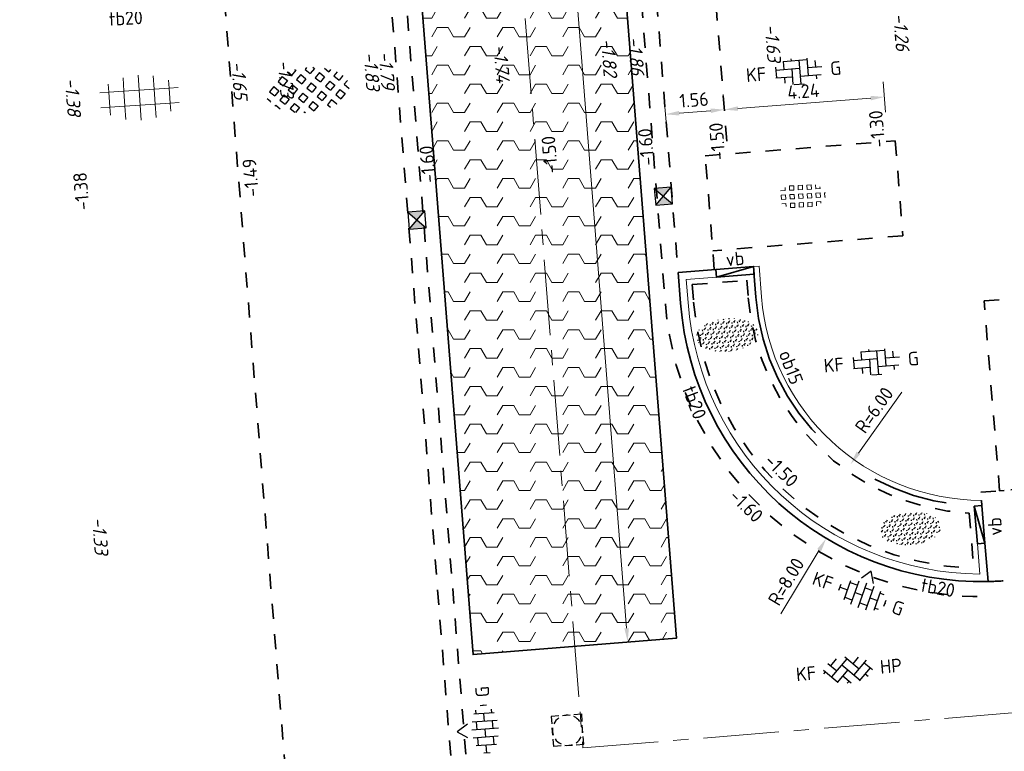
# Model space of a CAD drawing. Header units: metres. Extents: x 97990 to 98409, y 436026 to 436301.
# Tile 39 of 55: x 98261 to 98287, y 436170 to 436189. Entities that reach past the tile are written whole.
import ezdxf
from ezdxf.enums import TextEntityAlignment as Align

# ---------------------------------------------------------------- set-up
doc = ezdxf.new("R2010")
doc.units = ezdxf.units.M
for name, pattern in [('AM-AS-SO', [16, 10, -2, 2, -2]), ('VH-OPSLUITBAND-SO', [10, 4, -2, 2, -2]), ('ZZ-HIDDEN-SO', [4, 2, -2])]:
    doc.linetypes.add(name, pattern=pattern)
for name, color, linetype, lineweight in [('B-WE-VH-GESLOTENVERHARDING_BETON-S-200', 252, 'Continuous', 18), ('B-WE-VH-NAP-T18-200', 252, 'Continuous', 18), ('B-WE-VH-OPENVERHARDING_TEGEL_GRAS-S-200', 70, 'Continuous', 18), ('N-OI-RI-ITR-M-200', 7, 'Continuous', 18), ('N-WE-AM-AS_WEG-G', 10, 'AM-AS-SO', 18), ('N-WE-GR-BEPLANTING-S-200', 90, 'Continuous', 25), ('N-WE-RI-HWA_KOLK-S-200', 150, 'Continuous', 25), ('N-WE-RI-OVERIG_RIOOLPUT-OPHOOGTEBRENGEN-S-200', 1, 'Continuous', 25), ('N-WE-VH-FUNDERING-A-200', 252, 'Continuous', 18), ('N-WE-VH-FUNDERING-G', 7, 'Continuous', 35), ('N-WE-VH-FUNDERING_ZANDCEMENTSTABILISATIE-G', 7, 'ZZ-HIDDEN-SO', 35), ('N-WE-VH-HALFVERHARDING_GRASBETONSTEEN-S-200', 1, 'Continuous', 25), ('N-WE-VH-KANTOPSLUITING-T18-200', 1, 'Continuous', 18), ('N-WE-VH-KANTOPSLUITING_ACHTERKANTBAND-G', 1, 'Continuous', 18), ('N-WE-VH-KANTOPSLUITING_ELEMENT_VERLOOPBAND-G', 40, 'Continuous', 35), ('N-WE-VH-KANTOPSLUITING_OPSLUITBAND_150X250-G', 150, 'VH-OPSLUITBAND-SO', 35), ('N-WE-VH-KANTOPSLUITING_TROTTOIRBAND_180X200-G', 2, 'Continuous', 35), ('N-WE-VH-M-200', 7, 'Continuous', 18), ('N-WE-VH-MATERIAALGRENS-G', 7, 'ZZ-HIDDEN-SO', 35), ('N-WE-VH-NAP-T18-200', 4, 'Continuous', 18), ('N-WE-VH-OPENVERHARDING_BETONSTRAATSTEEN-S-200', 90, 'Continuous', 25)]:
    doc.layers.add(name, color=color, linetype=linetype, lineweight=lineweight)
doc.styles.add('NLCS-ISO', font='NLCS-ISO.ttf')
doc.styles.add('NLCS-ISO-M200-T18', font='NLCS-ISO.ttf', dxfattribs={"height": 0.36})
doc.styles.add('NLCS-ISO-M200-T18_CURSIEF', font='NLCS-ISO.ttf', dxfattribs={"oblique": 15, "height": 0.36})
doc.dimstyles.new('NLCS-M200-T18-PIJL_L2_H0', dxfattribs={"dimscale": 0.2, "dimtxt": 2.5, "dimasz": 1.8, "dimexe": 2, "dimexo": 2, "dimgap": 0.7, "dimtad": 1, "dimzin": 0, "dimdsep": 46, "dimtxsty": 'NLCS-ISO-M200-T18', "dimcen": 0, "dimdle": 2, "dimclrd": 256, "dimclre": 256, "dimclrt": 1, "dimadec": 0, "dimazin": 0, "dimtfac": 1, "dimtdec": 3, "dimtofl": 0, "dimtmove": 0, "dimatfit": 3, "dimfxl": 2, "dimfxlon": 1, "dimtfillclr": 256, "dimtolj": 1, "dimtzin": 0, "dimlwd": -1, "dimlwe": -1, "dimarcsym": 0})
doc.dimstyles.new('NLCS-M200-T18-PIJL_L2_H2', dxfattribs={"dimscale": 0.2, "dimtxt": 2.5, "dimasz": 1.8, "dimexe": 2, "dimexo": 2, "dimgap": 0.7, "dimtad": 1, "dimzin": 0, "dimdsep": 46, "dimtxsty": 'NLCS-ISO-M200-T18', "dimcen": 0, "dimdle": 2, "dimclrd": 256, "dimclre": 256, "dimclrt": 1, "dimazin": 0, "dimtfac": 1, "dimtdec": 3, "dimtofl": 0, "dimtmove": 0, "dimatfit": 3, "dimfxl": 2, "dimfxlon": 1, "dimtfillclr": 256, "dimtolj": 1, "dimtzin": 0, "dimlwd": -1, "dimlwe": -1, "dimarcsym": 0})

# ---------------------------------------------------------------- blocks, each defined once
blk = doc.blocks.new('SVH-BSS_KEIFORMAAT_KEPER_KL-SO')
for p, q in [((-2.227386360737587, 0.7424621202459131), (-1.387291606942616, 1.582556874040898)), ((-2.227386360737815, -0.7424621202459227), (-2.461364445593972e-13, 1.484924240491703)), ((-0.2594888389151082, 1.744413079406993), (1.484924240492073, -2.322309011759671e-13)), ((0.742462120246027, 0.7424621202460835), (1.540824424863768, 1.540824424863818)), ((-3.217335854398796, 0.2474873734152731), (-1.484924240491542, -1.484924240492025)), ((-3.217335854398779, -0.2474873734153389), (-2.969848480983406, 3.774758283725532e-14)), ((-2.561802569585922, 1.07687832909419), (-1.484924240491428, -2.748912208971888e-13)), ((-1.540824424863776, -1.540824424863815), (2.086109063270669e-13, 2.082778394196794e-13)), ((-0.7424621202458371, 0.7424621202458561), (1.484924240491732, -1.48492424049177)), ((0.7424621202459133, -0.7424621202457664), (2.561802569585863, 1.07687832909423)), ((1.387291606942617, -1.582556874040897), (2.969848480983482, 9.325873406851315e-15)), ((2.227386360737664, 0.7424621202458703), (3.217335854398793, -0.2474873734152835)), ((-0.7424621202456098, -0.7424621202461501), (0.2594888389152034, -1.744413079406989)), ((2.227386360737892, -0.7424621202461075), (2.561802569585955, -1.076878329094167)), ((-0.259488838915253, -1.744413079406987), (9.492406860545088e-14, -1.484924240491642))]:
    blk.add_line(p, q)
at = {"style": 'NLCS-ISO'}
blk.add_attdef('FORMAAT', text='', height=1.8, dxfattribs=at).set_placement((-4.25, 3.445092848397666e-16), align=Align.MIDDLE_RIGHT)
blk.add_attdef('KLEUR', text='', height=1.8, dxfattribs=at).set_placement((4.25, 0), align=Align.MIDDLE_LEFT)
at = {"style": 'NLCS-ISO', "flags": 1}
blk.add_attdef('FUNCTIE', text='', height=1.8, dxfattribs=at).set_placement((-7.804418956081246e-16, -2.75), align=Align.TOP_CENTER)
blk = doc.blocks.new('SVH-GRASBETONSTEEN_02-SO')
for p, q in [((-1.164783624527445, 2.210629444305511), (-0.5460651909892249, 2.82934787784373)), ((0.07264137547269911, 2.210629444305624), (-0.5460770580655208, 2.829347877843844)), ((0.6913657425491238, 2.82935381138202), (0.5625822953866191, 2.958137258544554)), ((0.6913657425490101, 2.829353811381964), (0.8046645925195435, 2.942652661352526)), ((1.310090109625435, 2.210629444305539), (1.894162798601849, 2.794702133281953)), ((2.547515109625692, 2.210629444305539), (1.980940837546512, 2.77720371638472)), ((-4.877094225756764, 0.9731925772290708), (-4.258375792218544, 1.591911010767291)), ((-3.639669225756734, 0.9731925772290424), (-4.258387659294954, 1.591911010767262)), ((-3.020944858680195, 1.591916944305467), (-3.639663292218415, 2.210635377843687)), ((-3.639657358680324, 2.210629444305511), (-3.587975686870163, 2.262311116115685)), ((-3.020944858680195, 1.591916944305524), (-2.402226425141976, 2.210635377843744)), ((-2.40223235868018, 2.210629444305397), (-2.766716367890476, 2.575113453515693)), ((-2.402220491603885, 0.9731925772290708), (-1.783502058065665, 1.591911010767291)), ((-1.164795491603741, 0.9731925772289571), (-1.78351392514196, 1.591911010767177)), ((-0.546071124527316, 1.591916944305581), (-1.164789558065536, 2.210635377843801)), ((-0.5460711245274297, 1.591916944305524), (0.0726473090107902, 2.210635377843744)), ((0.07265324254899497, 0.9731925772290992), (0.6913716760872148, 1.591911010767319)), ((1.310078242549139, 0.9731925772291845), (0.691359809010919, 1.591911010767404)), ((1.928802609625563, 1.591916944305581), (1.310084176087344, 2.210635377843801)), ((1.928802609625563, 1.591916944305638), (2.547521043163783, 2.210635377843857)), ((2.547526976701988, 0.9731925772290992), (3.166245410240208, 1.591911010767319)), ((3.784951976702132, 0.9731925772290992), (3.166233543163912, 1.591911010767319)), ((4.403676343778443, 1.591916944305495), (3.874966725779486, 2.120626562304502)), ((4.403676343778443, 1.591916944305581), (4.521478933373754, 1.709719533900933)), ((-4.877106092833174, -0.2642442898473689), (-5.487478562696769, 0.346128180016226)), ((-4.258381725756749, 0.3544800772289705), (-4.877100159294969, 0.9731985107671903)), ((-4.258381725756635, 0.3544800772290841), (-3.639663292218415, 0.973198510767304)), ((-3.639657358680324, -0.2642442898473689), (-3.020938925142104, 0.354474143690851)), ((-2.402232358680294, -0.2642442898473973), (-3.020950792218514, 0.3544741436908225)), ((-1.783507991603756, 0.3544800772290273), (-2.402226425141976, 0.9731985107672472)), ((-1.783507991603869, 0.3544800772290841), (-1.16478955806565, 0.973198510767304)), ((-1.164783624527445, -0.2642442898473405), (-0.5460651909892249, 0.3544741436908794)), ((0.07264137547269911, -0.2642442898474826), (-0.5460770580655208, 0.3544741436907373)), ((0.6913657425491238, 0.354480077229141), (0.07264730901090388, 0.9731985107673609)), ((0.6913657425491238, 0.3544800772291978), (1.310084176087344, 0.9731985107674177)), ((1.310090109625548, -0.2642442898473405), (1.928808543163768, 0.3544741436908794)), ((2.547515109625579, -0.2642442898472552), (1.928796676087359, 0.3544741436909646)), ((3.166239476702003, 0.354480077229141), (2.547521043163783, 0.9731985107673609)), ((3.166239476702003, 0.354480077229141), (3.784957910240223, 0.9731985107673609)), ((3.784963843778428, -0.2642442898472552), (4.403682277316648, 0.3544741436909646)), ((5.022388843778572, -0.2642442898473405), (4.403670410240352, 0.3544741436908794)), ((5.420953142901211, 0.5746401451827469), (5.022394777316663, 0.9731985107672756)), ((5.022400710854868, 0.9731925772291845), (5.140131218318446, 1.090923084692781)), ((-5.351839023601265, -0.7389772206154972), (-4.877100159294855, -0.2642383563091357)), ((-4.824880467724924, -1.449467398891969), (-4.258375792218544, -0.8829627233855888)), ((-3.639669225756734, -1.501681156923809), (-4.258387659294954, -0.8829627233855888)), ((-3.020944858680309, -0.8829567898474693), (-3.639663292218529, -0.2642383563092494)), ((-3.020944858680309, -0.8829567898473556), (-2.402226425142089, -0.2642383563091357)), ((-2.402220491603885, -1.50168115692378), (-1.783502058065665, -0.8829627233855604)), ((-1.164795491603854, -1.501681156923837), (-1.783513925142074, -0.8829627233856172)), ((-0.546071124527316, -0.8829567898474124), (-1.164789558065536, -0.2642383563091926)), ((-0.546071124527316, -0.8829567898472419), (0.07264730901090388, -0.264238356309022)), ((0.07265324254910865, -1.50168115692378), (0.6913716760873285, -0.8829627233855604)), ((1.310078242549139, -1.501681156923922), (0.691359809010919, -0.8829627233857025)), ((1.928802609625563, -0.8829567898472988), (1.310084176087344, -0.2642383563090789)), ((1.928802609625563, -0.8829567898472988), (2.547521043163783, -0.2642383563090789)), ((2.547526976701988, -1.501681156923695), (3.166245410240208, -0.8829627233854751)), ((3.784951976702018, -1.501681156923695), (3.166233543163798, -0.8829627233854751)), ((4.403676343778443, -0.8829567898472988), (3.784957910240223, -0.2642383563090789)), ((4.403676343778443, -0.8829567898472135), (5.022394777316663, -0.2642383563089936)), ((-4.120107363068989, -1.982119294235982), (-3.639663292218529, -1.501675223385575)), ((-3.290411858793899, -2.389872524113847), (-3.020938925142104, -2.120399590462)), ((-2.483972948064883, -2.657377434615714), (-3.020950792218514, -2.120399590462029)), ((-1.783507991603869, -2.120393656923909), (-2.402226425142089, -1.501675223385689)), ((-1.783507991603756, -2.120393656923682), (-1.164789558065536, -1.501675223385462)), ((-1.164783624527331, -2.73911802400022), (-0.5460651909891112, -2.120399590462)), ((0.07264137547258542, -2.739118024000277), (-0.5460770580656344, -2.120399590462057)), ((0.6913657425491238, -2.120393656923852), (0.07264730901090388, -1.501675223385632)), ((0.6913657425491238, -2.120393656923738), (1.310084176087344, -1.501675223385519)), ((1.310090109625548, -2.739118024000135), (1.928808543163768, -2.120399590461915)), ((2.469643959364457, -2.661246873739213), (1.928796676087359, -2.120399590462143)), ((3.166239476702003, -2.120393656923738), (2.547521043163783, -1.501675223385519)), ((3.166239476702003, -2.120393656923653), (3.784957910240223, -1.501675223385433)), ((-0.9755535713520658, -2.928348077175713), (-1.16478955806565, -2.739112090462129)), ((-0.1599215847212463, -2.971680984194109), (0.07264730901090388, -2.739112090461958)), ((1.442749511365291, -2.871777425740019), (1.310084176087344, -2.739112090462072))]:
    blk.add_line(p, q)
at = {"style": 'NLCS-ISO'}
blk.add_attdef('FORMAAT', text='', height=1.8, dxfattribs=at).set_placement((-6.620801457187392, -0.09580145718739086), align=Align.MIDDLE_RIGHT)
blk.add_attdef('KLEUR', text='', height=1.8, dxfattribs=at).set_placement((6.429198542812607, -0.09580145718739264), align=Align.MIDDLE_LEFT)
at = {"style": 'NLCS-ISO', "flags": 1}
blk.add_attdef('FUNCTIE', text='', height=1.8, dxfattribs=at).set_placement((-7.110529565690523e-16, -3.975), align=Align.TOP_CENTER)
blk = doc.blocks.new('SVH-GRASTEGEL_01_KL-SO')
for p, q in [((-1.866236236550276, 0.8829363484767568), (-1.866236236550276, 1.384348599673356)), ((-1.291236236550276, 1.45793634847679), (-0.7162362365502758, 1.45793634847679)), ((-1.291236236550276, 0.8829363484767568), (-1.291236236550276, 1.457936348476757)), ((-0.7162362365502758, 0.8829363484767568), (-0.7162362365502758, 1.457936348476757)), ((-0.1412362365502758, 1.45793634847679), (0.4337637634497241, 1.45793634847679)), ((-0.1412362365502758, 0.8829363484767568), (-0.1412362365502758, 1.457936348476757)), ((0.4337637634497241, 0.8829363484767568), (0.4337637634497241, 1.457936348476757)), ((1.008763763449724, 1.45793634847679), (1.583763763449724, 1.45793634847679)), ((1.008763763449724, 0.8829363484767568), (1.008763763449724, 1.457936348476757)), ((1.583763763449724, 0.8829363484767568), (1.583763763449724, 1.457936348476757)), ((-3.124977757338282, 0.3079363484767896), (-3.016236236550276, 0.3079363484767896)), ((-3.016236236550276, -0.2670636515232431), (-3.016236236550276, 0.3079363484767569)), ((-2.441236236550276, 0.8829363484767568), (-2.441236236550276, 1.094667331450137)), ((-2.441236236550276, 0.8829363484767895), (-1.866236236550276, 0.8829363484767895)), ((-2.441236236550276, 0.3079363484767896), (-1.866236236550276, 0.3079363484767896)), ((-2.441236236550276, -0.2670636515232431), (-2.441236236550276, 0.3079363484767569)), ((-1.866236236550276, -0.2670636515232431), (-1.866236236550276, 0.3079363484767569)), ((-1.291236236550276, 0.8829363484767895), (-0.7162362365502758, 0.8829363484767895)), ((-1.291236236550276, 0.3079363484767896), (-0.7162362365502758, 0.3079363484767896)), ((-1.291236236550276, -0.2670636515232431), (-1.291236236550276, 0.3079363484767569)), ((-0.7162362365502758, -0.2670636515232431), (-0.7162362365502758, 0.3079363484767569)), ((-0.1412362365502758, 0.8829363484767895), (0.4337637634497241, 0.8829363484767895)), ((-0.1412362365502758, 0.3079363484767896), (0.4337637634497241, 0.3079363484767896)), ((-0.1412362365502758, -0.2670636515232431), (-0.1412362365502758, 0.3079363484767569)), ((0.4337637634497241, -0.2670636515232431), (0.4337637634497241, 0.3079363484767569)), ((1.008763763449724, 0.8829363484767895), (1.583763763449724, 0.8829363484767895)), ((1.008763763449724, 0.3079363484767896), (1.583763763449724, 0.3079363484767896)), ((1.008763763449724, -0.2670636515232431), (1.008763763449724, 0.3079363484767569)), ((1.583763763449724, -0.2670636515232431), (1.583763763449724, 0.3079363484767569)), ((2.158763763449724, 0.8829363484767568), (2.158763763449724, 1.255005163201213)), ((2.158763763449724, 0.8829363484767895), (2.72099081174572, 0.8829363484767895)), ((2.158763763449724, 0.3079363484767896), (2.733763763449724, 0.3079363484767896)), ((2.158763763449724, -0.2670636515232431), (2.158763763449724, 0.3079363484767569)), ((2.733763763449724, -0.2670636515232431), (2.733763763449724, 0.3079363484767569)), ((-3.137920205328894, -0.2670636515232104), (-3.016236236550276, -0.2670636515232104)), ((-2.441236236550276, -0.2670636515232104), (-1.866236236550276, -0.2670636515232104)), ((-2.441236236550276, -0.8420636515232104), (-1.866236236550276, -0.8420636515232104)), ((-2.441236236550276, -1.094667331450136), (-2.441236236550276, -0.842063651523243)), ((-1.866236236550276, -1.384348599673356), (-1.866236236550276, -0.842063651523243)), ((-1.291236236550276, -0.2670636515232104), (-0.7162362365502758, -0.2670636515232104)), ((-1.291236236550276, -0.8420636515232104), (-0.7162362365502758, -0.8420636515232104)), ((-1.291236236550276, -1.417063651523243), (-1.291236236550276, -0.842063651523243)), ((-0.7162362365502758, -1.417063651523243), (-0.7162362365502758, -0.842063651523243)), ((-0.1412362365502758, -0.2670636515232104), (0.4337637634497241, -0.2670636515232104)), ((-0.1412362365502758, -0.8420636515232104), (0.4337637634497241, -0.8420636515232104)), ((-0.1412362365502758, -1.417063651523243), (-0.1412362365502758, -0.842063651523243)), ((0.4337637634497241, -1.417063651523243), (0.4337637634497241, -0.842063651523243)), ((1.008763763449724, -0.2670636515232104), (1.583763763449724, -0.2670636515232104)), ((1.008763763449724, -0.8420636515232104), (1.583763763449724, -0.8420636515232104)), ((1.008763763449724, -1.417063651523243), (1.008763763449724, -0.842063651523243)), ((1.583763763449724, -1.417063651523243), (1.583763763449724, -0.842063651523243)), ((2.158763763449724, -0.2670636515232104), (2.733763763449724, -0.2670636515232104)), ((2.158763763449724, -0.8420636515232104), (2.733763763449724, -0.8420636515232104)), ((2.158763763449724, -1.255005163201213), (2.158763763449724, -0.842063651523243)), ((2.733763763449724, -0.871421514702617), (2.733763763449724, -0.842063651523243)), ((-1.291236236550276, -1.41706365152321), (-0.7162362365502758, -1.41706365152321)), ((-0.1412362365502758, -1.41706365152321), (0.4337637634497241, -1.41706365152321)), ((1.008763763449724, -1.41706365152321), (1.583763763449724, -1.41706365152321))]:
    blk.add_line(p, q)
at = {"style": 'NLCS-ISO'}
blk.add_attdef('FORMAAT', text='', height=1.8, dxfattribs=at).set_placement((-4.391236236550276, 0.02043634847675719), align=Align.MIDDLE_RIGHT)
blk.add_attdef('KLEUR', text='', height=1.8, dxfattribs=at).set_placement((4.108763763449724, 0.02043634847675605), align=Align.MIDDLE_LEFT)
at = {"style": 'NLCS-ISO', "flags": 1}
blk.add_attdef('FUNCTIE', text='', height=1.8, dxfattribs=at).set_placement((-0.1412362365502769, -2.729563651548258), align=Align.TOP_CENTER)
blk = doc.blocks.new('SVH-BSS_KEIFORMAAT_ELLEBOOG_KL-SO')
for p, q in [((-1.871609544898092, 1.430685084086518), (-1.871609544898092, 0.3855414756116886)), ((-1.858739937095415, 1.435541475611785), (1.278390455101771, 1.435541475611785)), ((-0.8216095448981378, 1.693156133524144), (-0.8216095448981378, 1.435541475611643)), ((0.2283904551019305, 1.435541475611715), (0.2283904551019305, -1.714458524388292)), ((1.278390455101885, 1.608929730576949), (1.278390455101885, -0.664458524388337)), ((-2.921609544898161, 0.7665653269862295), (-2.921609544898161, -0.6644585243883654)), ((-2.921609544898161, 0.3855414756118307), (0.2283904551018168, 0.3855414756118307)), ((-0.8216095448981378, 0.385541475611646), (-0.8216095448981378, -1.693156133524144)), ((1.278390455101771, 0.3855414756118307), (3.170147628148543, 0.3855414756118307)), ((2.32839045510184, 1.220907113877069), (2.32839045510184, 0.3855414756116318)), ((-3.006619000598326, -0.6644585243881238), (-0.8216095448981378, -0.6644585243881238)), ((-1.871609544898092, -0.6644585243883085), (-1.871609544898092, -1.430685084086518)), ((0.2283904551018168, -0.6644585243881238), (3.006619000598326, -0.6644585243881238)), ((2.32839045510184, -0.6644585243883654), (2.32839045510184, -1.22090711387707)), ((-0.6516744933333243, -1.714458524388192), (0.6516744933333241, -1.714458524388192))]:
    blk.add_line(p, q)
at = {"style": 'NLCS-ISO'}
blk.add_attdef('FORMAAT', text='', height=1.8, dxfattribs=at).set_placement((-4.25, 3.367778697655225e-16), align=Align.MIDDLE_RIGHT)
blk.add_attdef('KLEUR', text='', height=1.8, dxfattribs=at).set_placement((4.25, 0), align=Align.MIDDLE_LEFT)
at = {"style": 'NLCS-ISO', "flags": 1}
blk.add_attdef('FUNCTIE', text='', height=1.8, dxfattribs=at).set_placement((-7.804418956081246e-16, -2.750000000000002), align=Align.TOP_CENTER)
blk = doc.blocks.new('SRI-KOLK_STRAAT_01-SO')
h = blk.add_hatch(color=256)
h.dxf.hatch_style = 1
h.paths.add_polyline_path([(0, 1.125), (-1.125, 2.25), (-1.125, 1.110223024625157e-16)])
h.paths.add_polyline_path([(1.125, 2.25), (0, 1.125), (1.125, 1.110223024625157e-16)])
for p, q in [((-1.125, 1.530808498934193e-17), (1.125, 2.25)), ((1.125, 0), (-1.125, 2.25))]:
    blk.add_line(p, q)
blk.add_lwpolyline([(-1.125, 0), (1.125, 0), (1.125, 2.25), (-1.125, 2.25)], close=True)
blk = doc.blocks.new('*D284')
at = {"layer": 'Defpoints', "color": 0, "ltscale": 0.2, "transparency": 16777216}
for p in [(98265.57129583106, 436258.2685568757), (98265.57131257, 436258.2683449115), (98266.96440265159, 436184.8937740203)]:
    blk.add_point(p, dxfattribs=at)
at = {"layer": 'N-WE-VH-M-200', "ltscale": 0.2, "transparency": 16777216}
for p, q in [((98261.22874129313, 436257.524164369), (98261.16576093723, 436258.3216814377)), ((98261.55613379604, 436257.9512640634), (98265.2124298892, 436258.240003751)), ((98265.57131257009, 436258.2683449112), (98265.60280274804, 436257.8695863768))]:
    blk.add_line(p, q, dxfattribs=at)
for points in [[(98265.2171534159, 436258.1801899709), (98265.2077063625, 436258.2998175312), (98265.57131257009, 436258.2683449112)], [(98261.56085732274, 436257.8914502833), (98261.55141026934, 436258.0110778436), (98261.19725111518, 436257.9229229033)]]:
    blk.add_solid(points, dxfattribs=at)
at = {"layer": 'N-WE-VH-M-200', "color": 1, "ltscale": 0.2, "transparency": 16777216, "insert": (98263.3590897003, 436258.4146407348), "char_height": 0.36, "attachment_point": 5, "rotation": 4.51530803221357, "style": 'NLCS-ISO-M200-T18'}
blk.add_mtext('\\A1;4.39', dxfattribs=at)
blk = doc.blocks.new('*D286')
at = {"layer": 'Defpoints', "color": 0, "ltscale": 0.2, "transparency": 16777216}
for p in [(98273.6687267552, 436244.678105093), (98279.80165760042, 436186.8519395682), (98279.80165760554, 436186.8519395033)]:
    blk.add_point(p, dxfattribs=at)
at = {"layer": 'N-WE-VH-M-200', "ltscale": 0.2, "transparency": 16777216}
for p, q in [((98279.8016576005, 436186.8519395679), (98279.77016742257, 436187.2506981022)), ((98278.21350813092, 436187.1277678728), (98278.27648848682, 436186.3302508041)), ((98278.60388098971, 436186.7573504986), (98279.44277491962, 436186.8235984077))]:
    blk.add_line(p, q, dxfattribs=at)
for points in [[(98278.60860451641, 436186.6975367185), (98278.59915746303, 436186.8171642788), (98278.24499830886, 436186.7290093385)], [(98279.44749844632, 436186.7637846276), (98279.43805139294, 436186.8834121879), (98279.8016576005, 436186.8519395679)]]:
    blk.add_solid(points, dxfattribs=at)
at = {"layer": 'N-WE-VH-M-200', "color": 1, "ltscale": 0.2, "transparency": 16777216, "insert": (98278.99813581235, 436187.1094812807), "char_height": 0.36, "attachment_point": 5, "rotation": 4.51530803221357, "style": 'NLCS-ISO-M200-T18'}
blk.add_mtext('\\A1;1.56', dxfattribs=at)
blk = doc.blocks.new('*D294')
at = {"layer": 'Defpoints', "color": 0, "ltscale": 0.2, "transparency": 16777216}
for p in [(98284.0294298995, 436187.1858090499), (98279.80165760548, 436186.8519395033), (98284.104142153, 436186.2397315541)]:
    blk.add_point(p, dxfattribs=at)
at = {"layer": 'N-WE-VH-M-200', "ltscale": 0.2, "transparency": 16777216}
for p, q in [((98284.06092007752, 436186.7870505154), (98283.99793972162, 436187.584567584)), ((98279.80165759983, 436186.8519395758), (98279.77016742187, 436187.2506981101)), ((98280.16054028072, 436186.880280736), (98283.67054721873, 436187.1574678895))]:
    blk.add_line(p, q, dxfattribs=at)
for points in [[(98283.67527074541, 436187.0976541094), (98283.66582369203, 436187.2172816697), (98284.02942989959, 436187.1858090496)], [(98280.1652638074, 436186.8204669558), (98280.15581675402, 436186.9400945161), (98279.80165759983, 436186.8519395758)]]:
    blk.add_solid(points, dxfattribs=at)
at = {"layer": 'N-WE-VH-M-200', "color": 1, "ltscale": 0.2, "transparency": 16777216, "insert": (98281.89035160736, 436187.3378811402), "char_height": 0.36, "attachment_point": 5, "rotation": 4.51530803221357, "style": 'NLCS-ISO-M200-T18'}
blk.add_mtext('\\A1;4.24', dxfattribs=at)
blk = doc.blocks.new('*D210')
at = {"layer": 'Defpoints', "color": 0, "ltscale": 0.2, "transparency": 16777216}
for p in [(98286.61563204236, 436182.3627489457), (98282.49546445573, 436175.5053282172)]:
    blk.add_point(p, dxfattribs=at)
at = {"layer": 'N-WE-VH-M-200', "ltscale": 0.2, "transparency": 16777216}
blk.add_line((98281.29443560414, 436173.5063900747), (98282.31005691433, 436175.1967442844), dxfattribs=at)
blk.add_solid([(98282.25862625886, 436175.2276455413), (98282.3614875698, 436175.1658430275), (98282.49546445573, 436175.5053282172)], dxfattribs=at)
at = {"layer": 'N-WE-VH-M-200', "color": 1, "ltscale": 0.2, "transparency": 16777216, "insert": (98281.43524565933, 436174.3620819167), "char_height": 0.36, "attachment_point": 5, "rotation": 59.001144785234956, "style": 'NLCS-ISO-M200-T18'}
blk.add_mtext('\\A1;R=8.00', dxfattribs=at)
blk = doc.blocks.new('*D263')
at = {"layer": 'Defpoints', "color": 0, "ltscale": 0.2, "transparency": 16777216}
for p in [(98275.38270620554, 436212.8238357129), (98277.24430906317, 436172.7677584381), (98278.65210762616, 436172.8790341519)]:
    blk.add_point(p, dxfattribs=at)
at = {"layer": 'N-OI-RI-ITR-M-200', "ltscale": 0.2, "transparency": 16777216}
for p, q in [((98274.48503832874, 436212.7528819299), (98273.68752575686, 436212.689844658)), ((98274.11464881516, 436212.3624826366), (98277.21594229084, 436173.1266390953)), ((98277.6430653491, 436172.7992770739), (98276.84555277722, 436172.736239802))]:
    blk.add_line(p, q, dxfattribs=at)
for points in [[(98274.05483537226, 436212.3577548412), (98274.17446225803, 436212.367210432), (98274.08628204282, 436212.7213632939)], [(98277.15612884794, 436173.1219112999), (98277.27575573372, 436173.1313668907), (98277.24430906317, 436172.767758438)]]:
    blk.add_solid(points, dxfattribs=at)
at = {"layer": 'N-OI-RI-ITR-M-200', "color": 1, "ltscale": 0.2, "transparency": 16777216, "insert": (98275.34629052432, 436192.7193459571), "char_height": 0.36, "attachment_point": 5, "rotation": 94.51939704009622, "style": 'NLCS-ISO-M200-T18'}
blk.add_mtext('\\A1;40.08', dxfattribs=at)
blk = doc.blocks.new('*D323')
at = {"layer": 'Defpoints', "color": 0, "ltscale": 0.2, "transparency": 16777216}
for p in [(98286.61564627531, 436182.3627646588), (98283.13975576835, 436177.4721235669)]:
    blk.add_point(p, dxfattribs=at)
at = {"layer": 'N-WE-VH-M-200', "ltscale": 0.2, "transparency": 16777216}
blk.add_line((98284.49071507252, 436179.3729478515), (98283.3483086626, 436177.765561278), dxfattribs=at)
blk.add_solid([(98283.2994023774, 436177.8003200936), (98283.39721494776, 436177.7308024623), (98283.13975576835, 436177.4721235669)], dxfattribs=at)
at = {"layer": 'N-WE-VH-M-200', "color": 1, "ltscale": 0.2, "transparency": 16777216, "insert": (98283.76295479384, 436178.901353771), "char_height": 0.36, "attachment_point": 5, "rotation": 54.59772095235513, "style": 'NLCS-ISO-M200-T18'}
blk.add_mtext('\\A1;R=6.00', dxfattribs=at)
blk = doc.blocks.new('SGR-BEPLANTING_SOORT_01_KL-SO')
h = blk.add_hatch()
h.set_pattern_fill('AGR-BEPLANTING_SOORT_01', color=256, scale=0.1, pattern_type=2)
h.set_pattern_definition([(59.99999999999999, (0, 0), (-0.2886752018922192, 0.4999998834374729), [0.144338, -0.4330130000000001]), (120, (0, 0), (-0.5773502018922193, -1.165625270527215e-07), [0.144338, -0.433013]), (270, (0, 0), (0.288675, -0.5000000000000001), [0.125, -0.875])])
edge = h.paths.add_edge_path()
edge.add_ellipse((0, 0), major_axis=(3.25, -8.51819583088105e-16), ratio=0.5384615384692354, start_angle=0, end_angle=359.9999999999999)
at = {"style": 'NLCS-ISO'}
blk.add_attdef('TYPE', text='', height=1.8, dxfattribs=at).set_placement((4.25, -1.446759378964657e-15), align=Align.MIDDLE_LEFT)
blk = doc.blocks.new('SRI-PUT_OPHOOGTEBRENGEN-SO')
for p, q in [((-0.5, 2), (0.5, 2)), ((-2, -0.4999999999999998), (-2, 0.5)), ((2, -0.4999999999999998), (2, 0.5000000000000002)), ((-0.5, -2), (0.5, -2))]:
    blk.add_line(p, q)
for points in [[(-1, 2), (-2, 2), (-2, 0.9999999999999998)], [(1, 2), (2, 2), (2, 0.9999999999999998)], [(-1, -2), (-2, -2), (-2, -0.9999999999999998)], [(1, -2), (2, -2), (2, -0.9999999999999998)]]:
    blk.add_lwpolyline(points)
for start, end in [(120, 150), (75.52248781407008, 104.4775121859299), (30, 59.99999999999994), (165.5224878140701, 194.4775121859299), (345.5224878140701, 14.47751218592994), (209.9999999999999, 239.9999999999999), (300.0000000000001, 330.0000000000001), (255.52248781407, 284.4775121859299)]:
    blk.add_arc((0, 0), 2, start, end)
blk = doc.blocks.new('SVH-BSS_KEIFORMAAT_HALFST_KL-SO')
for p, q in [((-2.099999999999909, -1.33561257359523), (-2.099999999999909, 1.33561257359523)), ((-1.049999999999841, -1.656152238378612), (-1.049999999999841, 1.656152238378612)), ((1.13686837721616e-13, -1.75), (1.13686837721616e-13, 1.75)), ((1.050000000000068, -1.65615223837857), (1.050000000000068, 1.65615223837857)), ((2.100000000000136, -1.335612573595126), (2.100000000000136, 1.335612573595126)), ((-3.149999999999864, -0.4307692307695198), (-3.149999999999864, 0.4307692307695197)), ((-3.149999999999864, 0), (-2.099999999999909, 0)), ((-2.100000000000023, 1.049999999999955), (-1.050000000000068, 1.049999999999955)), ((-1.049999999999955, 0), (0, 0)), ((-1.13686837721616e-13, 1.049999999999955), (1.049999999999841, 1.049999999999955)), ((1.049999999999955, 0), (2.099999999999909, 0)), ((2.099999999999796, 1.049999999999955), (2.600000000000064, 1.049999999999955)), ((3.150000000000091, -0.4307692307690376), (3.150000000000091, 0.4307692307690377)), ((3.149999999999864, 0), (3.25, 0)), ((-2.100000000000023, -1.050000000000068), (-1.050000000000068, -1.050000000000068)), ((-1.13686837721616e-13, -1.050000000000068), (1.049999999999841, -1.050000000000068)), ((2.099999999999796, -1.050000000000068), (2.599999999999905, -1.050000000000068))]:
    blk.add_line(p, q)
at = {"style": 'NLCS-ISO'}
blk.add_attdef('FORMAAT', text='', height=1.8, dxfattribs=at).set_placement((-4.25, 3.306314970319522e-16), align=Align.MIDDLE_RIGHT)
blk.add_attdef('KLEUR', text='', height=1.8, dxfattribs=at).set_placement((4.25, 0), align=Align.MIDDLE_LEFT)
at = {"style": 'NLCS-ISO', "flags": 1}
blk.add_attdef('FUNCTIE', text='', height=1.8, dxfattribs=at).set_placement((-7.804418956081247e-16, -2.75), align=Align.TOP_CENTER)
blk = doc.blocks.new('SVH-BETONPLAAT_BLOK-SO')
for p, q in [((-1.999999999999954, 1.001612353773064), (-1.999999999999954, 2.773240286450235)), ((0, 1.001612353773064), (0, 2.975)), ((1.999999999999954, 1.001612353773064), (1.999999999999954, 2.773240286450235)), ((-3.999999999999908, 1.001612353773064), (-3.999999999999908, 2.052211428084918)), ((3.999999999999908, 1.001612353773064), (3.999999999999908, 2.052211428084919)), ((-5.202452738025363, 1.001612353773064), (-3.999999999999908, 1.001612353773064)), ((-3.999999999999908, -0.9983876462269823), (-3.999999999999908, 1.001612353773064)), ((-3.999999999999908, 1.001612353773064), (-1.999999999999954, 1.001612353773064)), ((-1.999999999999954, -0.9983876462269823), (-1.999999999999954, 1.001612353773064)), ((-1.999999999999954, 1.001612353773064), (-9.992007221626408e-18, 1.001612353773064)), ((0, -0.9983876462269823), (0, 1.001612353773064)), ((0, 1.001612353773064), (1.999999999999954, 1.001612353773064)), ((1.999999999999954, -0.9983876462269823), (1.999999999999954, 1.001612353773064)), ((1.999999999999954, 1.001612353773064), (3.999999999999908, 1.001612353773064)), ((3.999999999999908, -0.9983876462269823), (3.999999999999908, 1.001612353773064)), ((3.999999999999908, 1.001612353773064), (5.202452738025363, 1.001612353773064)), ((-5.204590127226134, -0.9983876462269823), (-3.999999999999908, -0.9983876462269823)), ((-3.999999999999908, -2.052211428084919), (-3.999999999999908, -0.9983876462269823)), ((-3.999999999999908, -0.9983876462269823), (-1.999999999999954, -0.9983876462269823)), ((-1.999999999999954, -2.773240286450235), (-1.999999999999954, -0.9983876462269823)), ((-1.999999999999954, -0.9983876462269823), (-9.992007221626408e-18, -0.9983876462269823)), ((0, -2.975), (0, -0.9983876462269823)), ((0, -0.9983876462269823), (1.999999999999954, -0.9983876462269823)), ((1.999999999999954, -2.773240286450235), (1.999999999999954, -0.9983876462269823)), ((1.999999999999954, -0.9983876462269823), (3.999999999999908, -0.9983876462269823)), ((3.999999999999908, -2.052211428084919), (3.999999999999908, -0.9983876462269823)), ((3.999999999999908, -0.9983876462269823), (5.204590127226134, -0.9983876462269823))]:
    blk.add_line(p, q)
at = {"style": 'NLCS-ISO'}
blk.add_attdef('FORMAAT', text='', height=1.8, dxfattribs=at).set_placement((-6.25, 1.224646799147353e-16), align=Align.MIDDLE_RIGHT)
blk.add_attdef('KLEUR', text='', height=1.800000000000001, dxfattribs=at).set_placement((6.25, -3.33066907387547e-16), align=Align.MIDDLE_LEFT)
at = {"style": 'NLCS-ISO', "flags": 1}
blk.add_attdef('FUNCTIE', text='', height=1.8, dxfattribs=at).set_placement((-5.1676392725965e-16, -3.5), align=Align.TOP_CENTER)

msp = doc.modelspace()

# ---------------------------------------------------------------- hatches: boundary and pattern name
at = {"layer": 'N-WE-VH-FUNDERING-A-200'}
h = msp.add_hatch(dxfattribs=at)
h.set_pattern_fill('AVH-FUNDERING_OVERIG-SO', color=252, scale=0.2, pattern_type=2)
h.set_pattern_definition([(0, (98273.50725330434, 436202.2761928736), (1.299038, 0.25), [0.288676, -1.443376]), (59.99999999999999, (98273.79592930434, 436202.7761928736), (-3.509461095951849e-07, 0.4999993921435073), [0.288676, -1.443376]), (120, (98273.50725330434, 436202.2761928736), (-0.8660257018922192, 0.5000005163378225), [0.2886759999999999, -1.443376])])
h.paths.add_polyline_path([(98269.99946599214, 436212.3987183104), (98273.15588219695, 436172.4291791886), (98278.5379070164, 436172.869687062), (98275.38270620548, 436212.8238357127)])

# ---------------------------------------------------------------- linework, layer by layer
at = {"layer": 'N-WE-AM-AS_WEG-G', "ltscale": 0.2}
for p, q in [((98267.48135080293, 436278.5818921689), (98276.0592588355, 436169.960275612)), ((98276.0592588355, 436169.960275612), (98304.65297307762, 436172.3006134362))]:
    msp.add_line(p, q, dxfattribs=at)
at = {"layer": 'N-WE-VH-FUNDERING-G'}
msp.add_lwpolyline([(98269.99946599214, 436212.3987183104), (98273.15588219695, 436172.4291791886), (98278.5379070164, 436172.869687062), (98275.38270620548, 436212.8238357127)], close=True, dxfattribs=at)
at = {"layer": 'N-WE-VH-FUNDERING_ZANDCEMENTSTABILISATIE-G', "ltscale": 0.2}
for p, q in [((98278.95291217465, 436182.2221415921), (98280.3984118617, 436182.3362934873)), ((98286.27610529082, 436176.1720534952), (98286.39528663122, 436174.7159230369))]:
    msp.add_line(p, q, dxfattribs=at)
msp.add_lwpolyline([(98278.93716395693, 436182.42152353), (98278.93716418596, 436182.4215206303)], dxfattribs=at)
for points in [[(98280.3984118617, 436182.3362934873), (98280.43487269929, 436181.8746772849, 0.3756038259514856), (98286.27610529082, 436176.1720534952, 0.3756038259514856)], [(98278.95291217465, 436182.2221415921), (98278.98937467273, 436181.7605043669, 0.383034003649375), (98286.39528663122, 436174.7159230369)]]:
    msp.add_lwpolyline(points, format="xyb", dxfattribs=at)
at = {"layer": 'N-WE-VH-KANTOPSLUITING_ACHTERKANTBAND-G'}
msp.add_line((98280.57023432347, 436182.7009520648), (98280.71976659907, 436182.7127607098), dxfattribs=at)
for points in [[(98280.71976413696, 436182.7127918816), (98280.78378601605, 436181.9022362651, 0.3905151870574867), (98286.59938856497, 436176.5127718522, 0.3905151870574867)], [(98279.58908307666, 436182.4228473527), (98278.79156673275, 436182.359867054), (98278.83984039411, 436181.7486933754, 0.3891982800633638), (98286.55830797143, 436174.562959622), (98286.49274471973, 436175.3639964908)]]:
    msp.add_lwpolyline(points, format="xyb", dxfattribs=at)
msp.add_lwpolyline([(98278.72597375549, 436182.5553119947), (98278.72597392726, 436182.55530982)], dxfattribs=at)
at = {"layer": 'N-WE-VH-KANTOPSLUITING_ELEMENT_VERLOOPBAND-G'}
for p, q in [((98279.57333798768, 436182.6222266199), (98280.57023432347, 436182.7009520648)), ((98286.61050295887, 436176.3769787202), (98286.69207815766, 436175.3803115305))]:
    msp.add_line(p, q, dxfattribs=at)
at = {"layer": 'N-WE-VH-KANTOPSLUITING_ELEMENT_VERLOOPBAND-G', "ltscale": 0.2}
for p, q in [((98279.58908307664, 436182.4228473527), (98279.57333798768, 436182.6222266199)), ((98279.58908307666, 436182.4228473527), (98280.57023432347, 436182.7009520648)), ((98280.58597941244, 436182.5015727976), (98280.57023432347, 436182.7009520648)), ((98286.41116952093, 436176.3606636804), (98286.61050295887, 436176.3769787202)), ((98286.69207815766, 436175.3803115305), (98286.41116952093, 436176.3606636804)), ((98286.49274471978, 436175.3639964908), (98286.69207815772, 436175.3803115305))]:
    msp.add_line(p, q, dxfattribs=at)
at = {"layer": 'N-WE-VH-KANTOPSLUITING_ELEMENT_VERLOOPBAND-G'}
for points in [[(98280.58597941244, 436182.5015727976), (98279.58908307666, 436182.4228473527)], [(98286.49274471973, 436175.3639964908), (98286.41116952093, 436176.3606636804)]]:
    msp.add_lwpolyline(points, dxfattribs=at)
at = {"layer": 'N-WE-VH-KANTOPSLUITING_OPSLUITBAND_150X250-G'}
msp.add_lwpolyline([(98280.5820431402, 436182.5514176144), (98280.63425173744, 436181.8904252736, 0.3839037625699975), (98286.46100288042, 436176.3647424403, 0.3839037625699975)], format="xyb", dxfattribs=at)
at = {"layer": 'N-WE-VH-KANTOPSLUITING_TROTTOIRBAND_180X200-G'}
for p, q in [((98278.57643947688, 436182.5435010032), (98279.57333798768, 436182.6222266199)), ((98286.59938856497, 436176.5127718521), (98286.61050295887, 436176.3769787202)), ((98286.69207815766, 436175.3803115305), (98286.77523328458, 436174.3643411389))]:
    msp.add_line(p, q, dxfattribs=at)
msp.add_lwpolyline([(98278.57643947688, 436182.5435010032), (98278.64046135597, 436181.7329453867, 0.3970783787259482), (98286.77523328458, 436174.3643411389)], format="xyb", dxfattribs=at)
at = {"layer": 'N-WE-VH-MATERIAALGRENS-G', "ltscale": 0.2}
for p, q in [((98266.73557471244, 436243.5320668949), (98272.84644959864, 436166.1856098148)), ((98267.1343321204, 436243.5635713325), (98273.21361079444, 436166.6170332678)), ((98273.76867666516, 436238.3326651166), (98278.17768140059, 436182.5120050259)), ((98274.16743474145, 436238.364161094), (98278.57643947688, 436182.5435010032)), ((98266.58303059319, 436189.7230691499), (98268.77049934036, 436162.0232627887)), ((98279.58379794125, 436189.6106854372), (98279.89444425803, 436185.6769868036)), ((98279.2971451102, 436185.6298177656), (98284.32150264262, 436186.0265940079)), ((98284.32150264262, 436186.0265940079), (98284.51989076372, 436183.5144152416)), ((98279.53489595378, 436182.6191908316), (98279.2971451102, 436185.6298177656)), ((98284.51989076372, 436183.5144152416), (98279.49553323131, 436183.1176389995)), ((98286.66908873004, 436181.7905050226), (98289.18069004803, 436181.9960745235)), ((98287.08022773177, 436176.7673023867), (98286.66908873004, 436181.7905050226)), ((98286.58189413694, 436176.7265147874), (98303.49091241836, 436178.1104838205)), ((98289.59182904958, 436176.9728718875), (98287.08022773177, 436176.7673023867))]:
    msp.add_line(p, q, dxfattribs=at)
msp.add_lwpolyline([(98278.17768140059, 436182.5120050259), (98278.24170327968, 436181.7014494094, 0.3970783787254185), (98286.78321334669, 436173.9644207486, 0.3970783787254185)], format="xyb", dxfattribs=at)
msp.add_arc((98286.61563204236, 436182.3627489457), 8, 271.1431355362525, 274.6791139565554, dxfattribs=at)
at = {"layer": 'N-WE-VH-OPENVERHARDING_BETONSTRAATSTEEN-S-200', "ltscale": 0.2}
for points in [[(98283.74403553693, 436174.308890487), (98283.68226627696, 436174.6407854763), (98283.426004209, 436174.4567654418)], [(98273.0042603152, 436170.5906752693), (98272.73190422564, 436170.391196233), (98273.0087902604, 436170.239975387)]]:
    msp.add_lwpolyline(points, dxfattribs=at)

# ---------------------------------------------------------------- block references
at = {"layer": 'B-WE-VH-GESLOTENVERHARDING_BETON-S-200', "xscale": 0.2, "yscale": 0.2, "zscale": 0.2, "rotation": 3.827623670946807}
msp.add_blockref('SVH-BETONPLAAT_BLOK-SO', (98264.33438670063, 436187.1702995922), dxfattribs=at)
at = {"layer": 'B-WE-VH-OPENVERHARDING_TEGEL_GRAS-S-200', "xscale": 0.2000000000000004, "yscale": 0.2000000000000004, "zscale": 0.2000000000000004, "rotation": 183.0849812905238}
msp.add_blockref('SVH-GRASTEGEL_01_KL-SO', (98281.8527785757, 436184.5671514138), dxfattribs=at)
at = {"layer": 'N-WE-GR-BEPLANTING-S-200', "xscale": 0.2499999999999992, "yscale": 0.2499999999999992, "zscale": 0.2499999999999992, "rotation": 5.122887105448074}
for p in [(98279.87620657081, 436180.8895382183), (98284.71543845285, 436175.7644139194)]:
    msp.add_blockref('SGR-BEPLANTING_SOORT_01_KL-SO', p, dxfattribs=at)
at = {"layer": 'N-WE-RI-HWA_KOLK-S-200', "xscale": 0.2000000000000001, "yscale": 0.2000000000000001, "rotation": 274.5199999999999}
for p in [(98277.96697347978, 436184.544692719), (98271.44571174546, 436183.915004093)]:
    msp.add_blockref('SRI-KOLK_STRAAT_01-SO', p, dxfattribs=at)
at = {"layer": 'N-WE-RI-OVERIG_RIOOLPUT-OPHOOGTEBRENGEN-S-200', "xscale": 0.2, "yscale": 0.2, "zscale": 0.2, "rotation": 4.679113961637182}
msp.add_blockref('SRI-PUT_OPHOOGTEBRENGEN-SO', (98275.65321963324, 436170.4287141), dxfattribs=at)
at = {"layer": 'N-WE-VH-HALFVERHARDING_GRASBETONSTEEN-S-200', "xscale": 0.2000000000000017, "yscale": 0.2000000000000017, "zscale": 0.2000000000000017, "rotation": 185.7237380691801}
msp.add_blockref('SVH-GRASBETONSTEEN_02-SO', (98268.78116718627, 436187.3734893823), dxfattribs=at)
at = {"layer": 'N-WE-VH-OPENVERHARDING_BETONSTRAATSTEEN-S-200', "ltscale": 0.2}
for name, p, xscale, yscale, zscale, rotation in [('SVH-BSS_KEIFORMAAT_ELLEBOOG_KL-SO', (98281.7516383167, 436187.8698710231), 0.2, 0.2, 0.2, 4.558623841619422), ('SVH-BSS_KEIFORMAAT_ELLEBOOG_KL-SO', (98283.80561771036, 436180.1830845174), 0.2, 0.2, 0.2, 4.558623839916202), ('SVH-BSS_KEIFORMAAT_HALFST_KL-SO', (98283.45469816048, 436174.002115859), 0.1999999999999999, 0.1999999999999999, 0.1999999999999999, 340.2337714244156), ('SVH-BSS_KEIFORMAAT_HALFST_KL-SO', (98273.47478985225, 436170.4547692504), 0.2, 0.2, 0.2, 94.28649620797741)]:
    msp.add_blockref(name, p, dxfattribs=dict(at, xscale=xscale, yscale=yscale, zscale=zscale, rotation=rotation)).add_auto_attribs({'FORMAAT': 'KF', 'KLEUR': 'G'})
at = {"layer": 'N-WE-VH-OPENVERHARDING_BETONSTRAATSTEEN-S-200', "xscale": 0.2, "yscale": 0.2, "zscale": 0.2, "rotation": 5.147207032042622}
msp.add_blockref('SVH-BSS_KEIFORMAAT_KEPER_KL-SO', (98283.07123990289, 436172.026142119), dxfattribs=at).add_auto_attribs({'FORMAAT': 'KF', 'KLEUR': 'HP'})

# ---------------------------------------------------------------- texts
at = {"layer": 'B-WE-VH-NAP-T18-200', "linetype": 'Continuous', "style": 'NLCS-ISO-M200-T18_CURSIEF', "oblique": 15}
for s, p in [('-1.26', (98284.262, 436189.381, -1.259)), ('-1.63', (98280.865, 436189.098, -1.632)), ('-1.82', (98276.533, 436188.715, -1.822)), ('-1.86', (98277.248, 436188.766, -1.86)), ('-1.83', (98270.256, 436188.359, -1.83)), ('-1.79', (98270.656, 436188.377, -1.792)), ('-1.74', (98273.691, 436188.556, -1.739)), ('-1.65', (98266.756, 436188.112, -1.654)), ('-1.73', (98267.987, 436188.151, -1.725)), ('-1.38', (98262.353, 436187.675, -1.378)), ('-1.33', (98263.075, 436176.052, -1.333))]:
    msp.add_text(s, height=0.36, rotation=274.556, dxfattribs=at).set_placement(p)
at = {"layer": 'N-WE-VH-KANTOPSLUITING-T18-200', "ltscale": 0.2, "style": 'NLCS-ISO-M200-T18'}
for s, rotation, p in [('tb20', 3.221958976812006, (98263.53467880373, 436189.0691680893)), ('vb', 5.709968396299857, (98279.85867887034, 436182.7026085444)), ('ob15', 290.9110003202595, (98281.23054327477, 436180.4019325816)), ('tb20', 290.9110003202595, (98278.6831572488, 436179.4589891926)), ('vb', 92.59302377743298, (98287.1455454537, 436175.5855897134)), ('tb20', 349.7276224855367, (98284.9771688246, 436174.1029198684))]:
    msp.add_text(s, height=0.36, rotation=rotation, dxfattribs=at).set_placement(p)
at = {"layer": 'N-WE-VH-NAP-T18-200', "ltscale": 0.2, "style": 'NLCS-ISO-M200-T18'}
for s, rotation, p in [('-1.30', 94.67911395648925, (98284.05682544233, 436185.8654432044)), ('-1.60', 94.67911395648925, (98277.95089565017, 436185.3832494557)), ('-1.50', 94.67911395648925, (98279.83241146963, 436185.5318389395)), ('-1.50', 94.67911395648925, (98275.39954950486, 436185.181773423)), ('-1.60', 94.67911395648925, (98272.16895004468, 436184.9266512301)), ('-1.49', 94.67911395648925, (98267.49384126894, 436184.5574553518)), ('-1.38', 94.67911395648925, (98263.0138382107, 436184.2036670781)), ('-1.50', 315.5396894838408, (98280.83154644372, 436177.5231993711)), ('-1.60', 315.5396894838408, (98279.90136598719, 436176.5872975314))]:
    msp.add_text(s, height=0.36, rotation=rotation, dxfattribs=at).set_placement(p)

# ---------------------------------------------------------------- dimensions: what is measured, and where the dimension line sits
at = {"layer": 'N-OI-RI-ITR-M-200', "ltscale": 0.2}
dim = msp.add_linear_dim(base=(98277.24430906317, 436172.7677584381), p1=(98275.38270620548, 436212.8238357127), p2=(98278.65210762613, 436172.8790341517), angle=94.51939704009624, dimstyle='NLCS-M200-T18-PIJL_L2_H2', dxfattribs=at)
dim.commit()
dim.dimension.update_dxf_attribs({"geometry": '*D263', "text_midpoint": (98275.34629052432, 436192.7193459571)})
at = {"layer": 'N-WE-VH-M-200', "ltscale": 0.2}
for base, p1, p2, picture, middle in [((98265.57131257, 436258.2683449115), (98266.96440265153, 436184.89377402), (98265.571295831, 436258.2685568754), '*D284', (98263.35908970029, 436258.4146407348)), ((98279.80165760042, 436186.8519395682), (98273.66872675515, 436244.6781050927), (98279.80165760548, 436186.851939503), '*D286', (98278.99813581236, 436187.1094812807)), ((98284.0294298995, 436187.1858090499), (98279.80165760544, 436186.851939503), (98284.10414215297, 436186.2397315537), '*D294', (98281.89035160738, 436187.3378811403))]:
    dim = msp.add_linear_dim(base=base, p1=p1, p2=p2, angle=184.5153080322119, dimstyle='NLCS-M200-T18-PIJL_L2_H0', override={"dimtad": 4, "dimclrt": 1, "dimtmove": 1}, dxfattribs=at)
    dim.commit()
    dim.dimension.update_dxf_attribs({"geometry": picture, "text_midpoint": middle})
dim = msp.add_radius_dim(center=(98286.61563204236, 436182.3627489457), mpoint=(98282.49546445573, 436175.5053282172), dimstyle='NLCS-M200-T18-PIJL_L2_H0', override={"dimpost": 'R=<>'}, dxfattribs=at)
dim.commit()
dim.dimension.update_dxf_attribs({"geometry": '*D210', "text_midpoint": (98281.43524565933, 436174.3620819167)})
dim = msp.add_radius_dim(center=(98286.61564627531, 436182.3627646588), mpoint=(98283.13975576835, 436177.4721235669), dimstyle='NLCS-M200-T18-PIJL_L2_H0', override={"dimpost": 'R=<>'}, dxfattribs=at)
dim.commit()
dim.dimension.update_dxf_attribs({"geometry": '*D323', "text_midpoint": (98284.02378831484, 436178.7159734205), "dimtype": 164})

doc.saveas('drawing.dxf')
